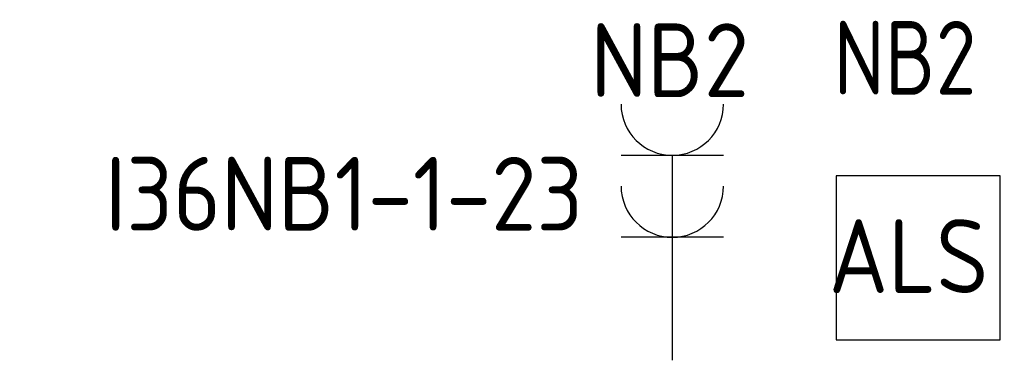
# Model space of a CAD drawing. Header units: millimetres. Extents: x 97363 to 129688, y 140750 to 175450.
# Tile 4 of 4: x 114904 to 116105, y 165975 to 166390. Entities that reach past the tile are written whole.
import ezdxf
from ezdxf.enums import TextEntityAlignment as Align

# ---------------------------------------------------------------- set-up
doc = ezdxf.new("R2010")
doc.units = ezdxf.units.MM
doc.layers.get('0').update_dxf_attribs({"color": 8, "linetype": 'CONTINUOUS'})
for name, color, linetype in [('EB63103-_ATTRIB', 2, 'CONTINUOUS'), ('EB6452--_ATTRIB', 2, 'CONTINUOUS'), ('EL63103-_LICHT-WCD230V', 3, 'CONTINUOUS'), ('EL6452--_CAI', 3, 'CONTINUOUS')]:
    doc.layers.add(name, color=color, linetype=linetype)
doc.styles.add('NORATT', font='isocp.shx')

# ---------------------------------------------------------------- blocks, each defined once
blk = doc.blocks.new('ES3W2A')
at = {"color": 0}
for p, q in [((1.25, 2), (-1.25, 2)), ((0, 2), (0, -3)), ((1.25, 0), (-1.25, 0))]:
    blk.add_line(p, q, dxfattribs=at)
for centre in [(0, 3.25), (0, 1.25)]:
    blk.add_arc(centre, 1.25, 180, 0, dxfattribs=at)
at = {"color": 0, "style": 'NORATT', "flags": 8}
blk.add_attdef('GROEP', text='', height=1.8, rotation=90, dxfattribs=at).set_placement((0, 5), align=Align.MIDDLE_CENTER)
at = {"color": 0, "style": 'NORATT'}
for tag, flags, p in [('KAST', 9, (-2.5, 5)), ('VERMOGEN', 9, (-2.5, 2.5)), ('GELIJK', 9, (-2.5, 0)), ('SCHAK', 8, (-1, -1.5))]:
    blk.add_attdef(tag, text='', height=1.8, dxfattribs=dict(at, flags=flags)).set_placement(p, align=Align.MIDDLE_RIGHT)
for tag, flags, p in [('DOEL', 8, (2.5, 2.5)), ('M_CODE', 9, (2.5, 0)), ('TAL', 8, (1, -1.5))]:
    blk.add_attdef(tag, text='', height=1.8, dxfattribs=dict(at, flags=flags)).set_placement(p, align=Align.MIDDLE_LEFT)
blk = doc.blocks.new('ES020101')
at = {"color": 0}
blk.add_lwpolyline([(-2, -2), (2, -2), (2, 2), (-2, 2)], close=True, dxfattribs=at)
at = {"color": 0, "style": 'NORATT', "width": 0.9, "flags": 8}
blk.add_attdef('NUMMER', text='', height=1.8, rotation=90, dxfattribs=at).set_placement((0, 3), align=Align.MIDDLE_LEFT)
at = {"color": 0, "style": 'NORATT'}
for tag, flags, p in [('PANEEL', 9, (2.5, 3)), ('CODE', 8, (-2.5, 3))]:
    blk.add_attdef(tag, text='', height=1.8, rotation=90, dxfattribs=dict(at, flags=flags)).set_placement(p, align=Align.MIDDLE_LEFT)
for tag, flags, p in [('GRP', 8, (2.5, 0)), ('RUIMTE', 9, (2.5, -2.5)), ('M_CODE', 8, (2.5, -5))]:
    blk.add_attdef(tag, text='', height=1.8, dxfattribs=dict(at, flags=flags)).set_placement(p, align=Align.MIDDLE_LEFT)

msp = doc.modelspace()

# ---------------------------------------------------------------- block references
at = {"layer": 'EL63103-_LICHT-WCD230V'}
ref = msp.add_blockref('ES3W2A', (115700, 166125, 1050), dxfattribs=dict(at, xscale=50, yscale=50, zscale=50, rotation=3.026912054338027e-12))
ref.add_attrib('GROEP', 'NB2', dxfattribs={"layer": 'EB63103-_ATTRIB', "color": 1, "height": 90, "style": 'NORATT', "flags": 8}).set_placement((115696.9, 166341, 1050), align=Align.MIDDLE_CENTER)
ref.add_attrib('KAST', 'I36NB1-1-23', dxfattribs={"layer": 'EB63103-_ATTRIB', "color": 1, "height": 90, "style": 'NORATT', "flags": 8}).set_placement((115591.2, 166178.1, 1050), align=Align.MIDDLE_RIGHT)
at = {"layer": 'EL6452--_CAI'}
ref = msp.add_blockref('ES020101', (116000, 166100, 300), dxfattribs=dict(at, xscale=50, yscale=50, zscale=50))
ref.add_attrib('NUMMER', 'NB2', dxfattribs={"layer": 'EB6452--_ATTRIB', "color": 1, "height": 90, "style": 'NORATT', "width": 0.9, "flags": 8}).set_placement((115896.6, 166343.9, 300), align=Align.MIDDLE_LEFT)
ref.add_attrib('CODE', 'ALS', dxfattribs={"layer": 'EB6452--_ATTRIB', "color": 1, "height": 90, "style": 'NORATT', "flags": 8}).set_placement((115890.7, 166102.1, 300), align=Align.MIDDLE_LEFT)

doc.saveas('drawing.dxf')
